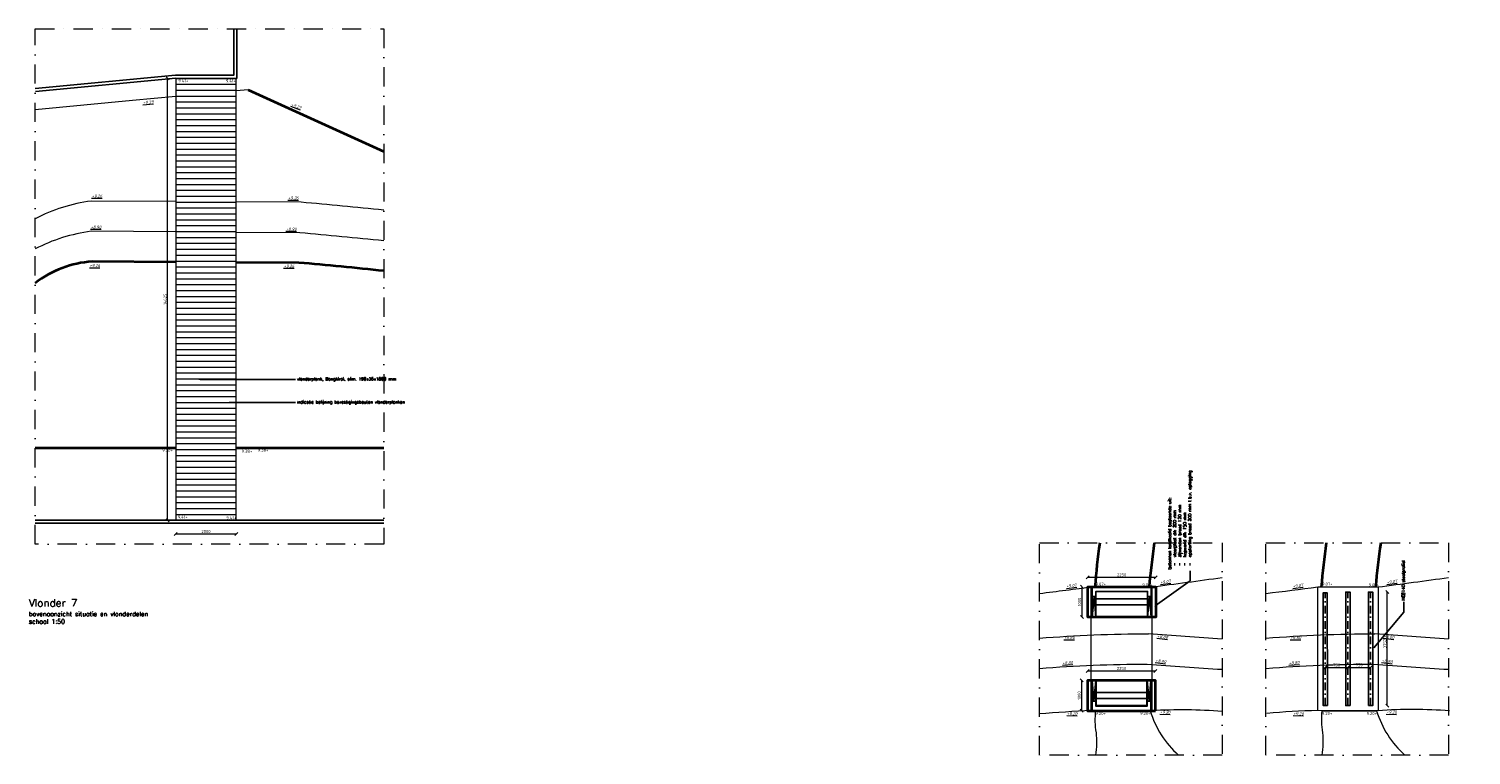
# Model space of a CAD drawing. Header units: metres. Extents: x -95462 to 707558, y 0 to 358316.
# Tile 3 of 50: x -70794 to -23035, y 75725 to 99761. Entities that reach past the tile are written whole.
import ezdxf
from ezdxf import colors
from ezdxf.entities.mleader import LeaderData, LeaderLine
from ezdxf.enums import TextEntityAlignment as Align
from ezdxf.math import Vec2, Vec3

# ---------------------------------------------------------------- set-up
doc = ezdxf.new("R2010")
doc.units = ezdxf.units.M
doc.header["$LTSCALE"] = 20
doc.linetypes.add('DASHDOT', pattern=[25.4, 12.7, -6.35, 0, -6.35])
for name, color, linetype, lineweight in [('B-RO-OG-HOOGTEPUNT-T18', 253, 'Continuous', 13), ('B-WE-GW-GRONDWERKLIJN_-G', 252, 'Continuous', 35), ('B-WE-GW-TALUD_KRUIN-G', 252, 'Continuous', 18), ('B-WE-GW-WADI_INSTEEK-G', 252, 'Continuous', 18), ('B-WE-GW-WATERGANG_SLOOT_BODEM-G', 252, 'Continuous', 18), ('B-WE-VH-VERHARDING_HALFVERHARDING-G', 253, 'Continuous', 18), ('N-WE-BC-BETONVORM_OPLEGGING-G', 3, 'Continuous', 25), ('N-WE-BC-BETONVORM_TALUDVLEUGELS-G', 3, 'Continuous', 25), ('N-WE-BC-BETONVORM_VLOERPLAAT-G', 50, 'Continuous', 35), ('N-WE-HC-HOUTVORM-DEKDEEL-G', 1, 'Continuous', 18), ('N-WE-SC-STAALVORM_HEA 140-G', 140, 'Continuous', 25), ('N-WE-VH-KANTOPSLUITING_VOORKANTBAND_OB_100x200-G', 2, 'Continuous', 25), ('N-WE-VH-VERHARDING_GRASPLAAT-GEEN FUND-G', 90, 'Continuous', 35), ('N-WE-VH-VERHARDING_HALFVERHARDING-G', 1, 'Continuous', 35), ('TL00_hartlijnen staal', 220, 'DASHDOT', 25), ('X-XX-AL-AANPIJLING-M', 7, 'Continuous', 18), ('X-XX-AL-BREEKLIJN-G', 7, 'DASHDOT', 18), ('X-XX-AL-HOOGTELABEL-T25', 1, 'Continuous', 25), ('X-XX-AL-M', 7, 'Continuous', 18)]:
    doc.layers.add(name, color=color, linetype=linetype, lineweight=lineweight)
doc.layers.add('tt00_tekst', color=7, linetype='Continuous')
doc.styles.add('NLCS-ISO', font='NLCS-ISO.ttf')
doc.styles.add('NLCS-ISO-M200-T18_CURSIEF', font='NLCS-ISO.ttf', dxfattribs={"oblique": 30, "height": 0.36})
doc.styles.add('ROMANS', font='romans.shx')
doc.dimstyles.new('NLCS RODOR-DIM-050mm$0', dxfattribs={"dimscale": 50, "dimtxt": 2, "dimasz": 2, "dimexe": 1.25, "dimexo": 0.625, "dimtad": 1, "dimdec": 0, "dimzin": 1, "dimdsep": 46, "dimtxsty": 'NLCS-ISO', "dimblk": 'OBLIQUE', "dimcen": 0, "dimse1": 1, "dimse2": 1, "dimclrd": 256, "dimclre": 1, "dimclrt": 256, "dimadec": 0, "dimazin": 0, "dimtfac": 1, "dimtdec": 0, "dimtmove": 0, "dimatfit": 0, "dimfxl": 1, "dimtolj": 1, "dimtzin": 0, "dimlwd": -1, "dimlwe": -1, "dimarcsym": 0})

# ---------------------------------------------------------------- blocks, each defined once
blk = doc.blocks.new('_Dot')
at = {"color": 0, "linetype": 'ByBlock', "lineweight": -2}
blk.add_line((-0.5, 0), (-1, 0), dxfattribs=at)
at = {"color": 0, "linetype": 'ByBlock', "const_width": 0.5}
blk.add_lwpolyline([(-0.25, 0, 1), (0.25, 0, 1)], format="xyb", close=True, dxfattribs=at)
blk = doc.blocks.new('_Oblique')
at = {"color": 0, "linetype": 'ByBlock', "lineweight": -2}
blk.add_line((-0.5, -0.5), (0.5, 0.5), dxfattribs=at)
blk = doc.blocks.new('*D273')
at = {"layer": 'Defpoints', "color": 0, "transparency": 16777216}
for p in [(-66200, 98124), (-63929, 98124), (-63929, 83499)]:
    blk.add_point(p, dxfattribs=at)
at = {"layer": 'X-XX-AL-M', "transparency": 16777216}
blk.add_line((-66200, 83499), (-66200, 98124), dxfattribs=at)
at = {"layer": 'X-XX-AL-M', "transparency": 16777216, "xscale": 100, "yscale": 100, "zscale": 100}
for p, rotation in [((-66200, 98124), 90), ((-66200, 83499), 270)]:
    blk.add_blockref('_Oblique', p, dxfattribs=dict(at, rotation=rotation))
at = {"layer": 'X-XX-AL-M', "transparency": 16777216, "insert": (-66281, 90811), "char_height": 100, "attachment_point": 5, "rotation": 90, "style": 'NLCS-ISO'}
blk.add_mtext('\\A1;14625', dxfattribs=at)
blk = doc.blocks.new('*D274')
at = {"layer": 'Defpoints', "color": 0, "transparency": 16777216}
for p in [(-65929, 83499), (-63929, 83499), (-63929, 83046)]:
    blk.add_point(p, dxfattribs=at)
at = {"layer": 'X-XX-AL-M', "transparency": 16777216}
blk.add_line((-65929, 83046), (-63929, 83046), dxfattribs=at)
at = {"layer": 'X-XX-AL-M', "transparency": 16777216, "xscale": 100, "yscale": 100, "zscale": 100, "rotation": 180}
blk.add_blockref('_Oblique', (-65929, 83046), dxfattribs=at)
at = {"layer": 'X-XX-AL-M', "transparency": 16777216, "xscale": 100, "yscale": 100, "zscale": 100}
blk.add_blockref('_Oblique', (-63929, 83046), dxfattribs=at)
at = {"layer": 'X-XX-AL-M', "transparency": 16777216, "insert": (-64929, 83127), "char_height": 100, "attachment_point": 5, "style": 'NLCS-ISO'}
blk.add_mtext('\\A1;2000', dxfattribs=at)
blk = doc.blocks.new('*D276')
at = {"layer": 'Defpoints', "color": 0, "transparency": 16777216}
for p in [(-27115, 81119), (-25812, 81119), (-27115, 77366)]:
    blk.add_point(p, dxfattribs=at)
at = {"layer": 'X-XX-AL-M', "transparency": 16777216}
blk.add_line((-25812, 77366), (-25812, 81119), dxfattribs=at)
at = {"layer": 'X-XX-AL-M', "transparency": 16777216, "xscale": 100, "yscale": 100, "zscale": 100}
for p, rotation in [((-25812, 81119), 90), ((-25812, 77366), 270)]:
    blk.add_blockref('_Oblique', p, dxfattribs=dict(at, rotation=rotation))
at = {"layer": 'X-XX-AL-M', "transparency": 16777216, "insert": (-25893, 79418), "char_height": 100, "attachment_point": 5, "rotation": 90, "style": 'NLCS-ISO'}
blk.add_mtext('\\A1;3752', dxfattribs=at)
blk = doc.blocks.new('*D277')
at = {"layer": 'Defpoints', "color": 0, "transparency": 16777216}
for p in [(-27115, 78630), (-27865, 77366), (-27115, 77366)]:
    blk.add_point(p, dxfattribs=at)
at = {"layer": 'X-XX-AL-M', "transparency": 16777216}
blk.add_line((-27865, 78630), (-27115, 78630), dxfattribs=at)
at = {"layer": 'X-XX-AL-M', "transparency": 16777216, "xscale": 100, "yscale": 100, "zscale": 100}
for p, rotation in [((-27865, 78630), 179.9999219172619), ((-27115, 78630), 359.9999219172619)]:
    blk.add_blockref('_Oblique', p, dxfattribs=dict(at, rotation=rotation))
at = {"layer": 'X-XX-AL-M', "transparency": 16777216, "insert": (-27490, 78712), "char_height": 100, "attachment_point": 5, "rotation": 359.9999, "style": 'NLCS-ISO'}
blk.add_mtext('\\A1;750', dxfattribs=at)
blk = doc.blocks.new('*D278')
at = {"layer": 'Defpoints', "color": 0, "transparency": 16777216}
for p in [(-26365, 78630), (-27115, 77366), (-26365, 77366)]:
    blk.add_point(p, dxfattribs=at)
at = {"layer": 'X-XX-AL-M', "transparency": 16777216}
blk.add_line((-27115, 78630), (-26365, 78630), dxfattribs=at)
at = {"layer": 'X-XX-AL-M', "transparency": 16777216, "xscale": 100, "yscale": 100, "zscale": 100}
for p, rotation in [((-27115, 78630), 180.0006502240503), ((-26365, 78630), 0.0006502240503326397)]:
    blk.add_blockref('_Oblique', p, dxfattribs=dict(at, rotation=rotation))
at = {"layer": 'X-XX-AL-M', "transparency": 16777216, "insert": (-26740, 78712), "char_height": 100, "attachment_point": 5, "rotation": 0.0007, "style": 'NLCS-ISO'}
blk.add_mtext('\\A1;750', dxfattribs=at)
blk = doc.blocks.new('*D323')
at = {"layer": 'Defpoints', "color": 0, "transparency": 16777216}
for p in [(-33481, 81611), (-35731, 80295), (-33481, 80295)]:
    blk.add_point(p, dxfattribs=at)
at = {"layer": 'X-XX-AL-M', "transparency": 16777216}
blk.add_line((-35731, 81611), (-33481, 81611), dxfattribs=at)
at = {"layer": 'X-XX-AL-M', "transparency": 16777216, "xscale": 100, "yscale": 100, "zscale": 100, "rotation": 180}
blk.add_blockref('_Oblique', (-35731, 81611), dxfattribs=at)
at = {"layer": 'X-XX-AL-M', "transparency": 16777216, "xscale": 100, "yscale": 100, "zscale": 100}
blk.add_blockref('_Oblique', (-33481, 81611), dxfattribs=at)
at = {"layer": 'X-XX-AL-M', "transparency": 16777216, "insert": (-34606, 81692), "char_height": 100, "attachment_point": 5, "style": 'NLCS-ISO'}
blk.add_mtext('\\A1;2250', dxfattribs=at)
blk = doc.blocks.new('*D324')
at = {"layer": 'Defpoints', "color": 0, "transparency": 16777216}
for p in [(-33481, 81295), (-35925, 80295), (-33481, 80295)]:
    blk.add_point(p, dxfattribs=at)
at = {"layer": 'X-XX-AL-M', "transparency": 16777216}
blk.add_line((-35925, 81295), (-35925, 80295), dxfattribs=at)
at = {"layer": 'X-XX-AL-M', "transparency": 16777216, "xscale": 100, "yscale": 100, "zscale": 100}
for p, rotation in [((-35925, 81295), 90), ((-35925, 80295), 270)]:
    blk.add_blockref('_Oblique', p, dxfattribs=dict(at, rotation=rotation))
at = {"layer": 'X-XX-AL-M', "transparency": 16777216, "insert": (-36006, 80795), "char_height": 100, "attachment_point": 5, "rotation": 90, "style": 'NLCS-ISO'}
blk.add_mtext('\\A1;1000', dxfattribs=at)
blk = doc.blocks.new('*D325')
at = {"layer": 'Defpoints', "color": 0, "transparency": 16777216}
for p in [(-33488, 78512), (-35738, 77196), (-33488, 77196)]:
    blk.add_point(p, dxfattribs=at)
at = {"layer": 'X-XX-AL-M', "transparency": 16777216}
blk.add_line((-35738, 78512), (-33488, 78512), dxfattribs=at)
at = {"layer": 'X-XX-AL-M', "transparency": 16777216, "xscale": 100, "yscale": 100, "zscale": 100, "rotation": 180}
blk.add_blockref('_Oblique', (-35738, 78512), dxfattribs=at)
at = {"layer": 'X-XX-AL-M', "transparency": 16777216, "xscale": 100, "yscale": 100, "zscale": 100}
blk.add_blockref('_Oblique', (-33488, 78512), dxfattribs=at)
at = {"layer": 'X-XX-AL-M', "transparency": 16777216, "insert": (-34613, 78593), "char_height": 100, "attachment_point": 5, "style": 'NLCS-ISO'}
blk.add_mtext('\\A1;2250', dxfattribs=at)
blk = doc.blocks.new('*D326')
at = {"layer": 'Defpoints', "color": 0, "transparency": 16777216}
for p in [(-33488, 78196), (-35932, 77196), (-33488, 77196)]:
    blk.add_point(p, dxfattribs=at)
at = {"layer": 'X-XX-AL-M', "transparency": 16777216}
blk.add_line((-35932, 78196), (-35932, 77196), dxfattribs=at)
at = {"layer": 'X-XX-AL-M', "transparency": 16777216, "xscale": 100, "yscale": 100, "zscale": 100}
for p, rotation in [((-35932, 78196), 90), ((-35932, 77196), 270)]:
    blk.add_blockref('_Oblique', p, dxfattribs=dict(at, rotation=rotation))
at = {"layer": 'X-XX-AL-M', "transparency": 16777216, "insert": (-36014, 77696), "char_height": 100, "attachment_point": 5, "rotation": 90, "style": 'NLCS-ISO'}
blk.add_mtext('\\A1;1000', dxfattribs=at)

msp = doc.modelspace()

# ---------------------------------------------------------------- linework, layer by layer
at = {"layer": 'B-WE-GW-GRONDWERKLIJN_-G', "ltscale": 3, "flags": 128}
msp.add_lwpolyline([(-63535.338, 97747.349), (-59044.461, 95705.102)], dxfattribs=at)
at = {"layer": 'B-WE-GW-GRONDWERKLIJN_-G', "ltscale": 2, "flags": 128}
for points in [[(-65928.776, 92044.95), (-68699.097, 92060.556, 0.147873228), (-70585.037, 91349.083)], [(-59044.461, 91750.634, 0.004349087), (-61858.75, 92022.023), (-63934.409, 92033.716)]]:
    msp.add_lwpolyline(points, format="xyb", dxfattribs=at)
at = {"layer": 'B-WE-GW-TALUD_KRUIN-G', "ltscale": 1.2, "flags": 128}
for points in [[(-65928.776, 97521.958), (-67365.754, 97386.638), (-70585.037, 97083.477)], [(-63535.338, 97747.349), (-63928.776, 97710.298)]]:
    msp.add_lwpolyline(points, dxfattribs=at)
at = {"layer": 'B-WE-GW-WADI_INSTEEK-G', "ltscale": 3, "flags": 128}
for points in [[(-37327.498, 81075.992, 0.000872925), (-35580.494, 81296.478)], [(-33612.837, 81289.733, 0.001167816), (-31278.014, 81602.773, 0.001167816)], [(-29829.581, 81075.992, 0.001391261), (-28114.917, 81293.254)], [(-26114.921, 81289.733, 0.001167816), (-23780.098, 81602.773, 0.001167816)], [(-35612.834, 77198.254, 0.009884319), (-37327.498, 77089.015)], [(-31278.014, 77172.08, 0.032799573), (-33612.837, 77194.733, 0.01343883)], [(-28114.917, 77198.254, 0.018356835), (-29799.706, 77104.679)], [(-23750.223, 77187.743, 0.039053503), (-26114.921, 77194.733, 0.01343883)]]:
    msp.add_lwpolyline(points, format="xyb", dxfattribs=at)
at = {"layer": 'B-WE-GW-WATERGANG_SLOOT_BODEM-G'}
for points in [[(-65928.776, 94044.983), (-68727.562, 94060.749, 0.088597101), (-70585.037, 93476.797)], [(-59044.461, 93760.85, 0.00419366), (-61782.245, 94021.624), (-63928.776, 94033.716)], [(-65928.776, 93044.966), (-68727.562, 93060.732, 0.088597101), (-70585.037, 92476.781)], [(-63928.776, 93033.7), (-61820.428, 93021.823, -0.004279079), (-59044.461, 92755.964, -0.004279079)], [(-37327.498, 79597.256, -0.019632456), (-33722.449, 79740.036)], [(-31278.014, 79567.164, -0.005221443), (-33722.449, 79740.036, -0.005221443)], [(-29829.581, 79597.256, -0.019632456), (-26224.532, 79740.036)], [(-23780.098, 79567.164, -0.005221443), (-26224.532, 79740.036, -0.005221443)], [(-37327.498, 78594.07, -0.019847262), (-33762.522, 78740.005)], [(-33762.522, 78740.005, 0.005262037), (-31278.014, 78565.367, 0.005187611)], [(-29829.581, 78594.07, -0.019847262), (-26264.605, 78740.005)], [(-26264.605, 78740.005, 0.005262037), (-23780.098, 78565.367, 0.005187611)]]:
    msp.add_lwpolyline(points, format="xyb", dxfattribs=at)
at = {"layer": 'B-WE-VH-VERHARDING_HALFVERHARDING-G'}
for points in [[(-35462.634, 75724.85, 0.062229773), (-35446.205, 76468.545, -0.072927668), (-35462.522, 77194.074), (-33662.522, 77194.074, 0.139345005), (-32725.226, 75724.85)], [(-27964.717, 75724.85, 0.062229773), (-27948.289, 76468.545, -0.072927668), (-27964.606, 77194.074), (-26164.606, 77194.074, 0.139345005), (-25227.309, 75724.85)]]:
    msp.add_lwpolyline(points, format="xyb", dxfattribs=at)
at = {"layer": 'N-WE-BC-BETONVORM_OPLEGGING-G', "flags": 128}
for points in [[(-35460.622, 80895.441), (-33750.622, 80895.441)], [(-35460.622, 80695.441), (-33750.622, 80695.441)], [(-35467.836, 77796.493), (-33757.836, 77796.493)], [(-35467.836, 77596.493), (-33757.836, 77596.493)]]:
    msp.add_lwpolyline(points, dxfattribs=at)
at = {"layer": 'N-WE-BC-BETONVORM_TALUDVLEUGELS-G'}
for p, q in [((-35580.622, 80975.441), (-35460.622, 80975.441)), ((-33630.622, 80975.441), (-33750.622, 80975.441)), ((-35587.836, 77516.493), (-35467.836, 77516.493)), ((-33637.836, 77516.493), (-33757.836, 77516.493))]:
    msp.add_line(p, q, dxfattribs=at)
at = {"layer": 'N-WE-BC-BETONVORM_TALUDVLEUGELS-G', "flags": 128}
for points in [[(-35580.622, 80295.441), (-35580.622, 81295.441), (-33630.622, 81295.441), (-33630.622, 80295.441)], [(-35460.622, 80295.441), (-35460.622, 81145.441), (-33750.622, 81145.441), (-33750.622, 80295.441)], [(-35587.836, 78196.493), (-35587.836, 77196.493), (-33637.836, 77196.493), (-33637.836, 78196.493)], [(-35467.836, 78196.493), (-35467.836, 77346.493), (-33757.836, 77346.493), (-33757.836, 78196.493)], [(-35447.836, 78196.493), (-35447.836, 77366.493), (-33777.836, 77366.493), (-33777.836, 78196.493)]]:
    msp.add_lwpolyline(points, dxfattribs=at)
at = {"layer": 'N-WE-BC-BETONVORM_TALUDVLEUGELS-G', "color": 1, "flags": 128}
for points in [[(-35460.622, 80295.441), (-35520.622, 80975.441), (-35580.622, 80295.441)], [(-33750.622, 80295.441), (-33690.622, 80975.441), (-33630.622, 80295.441)], [(-35467.836, 78196.493), (-35527.836, 77516.493), (-35587.836, 78196.493)], [(-33757.836, 78196.493), (-33697.836, 77516.493), (-33637.836, 78196.493)]]:
    msp.add_lwpolyline(points, dxfattribs=at)
at = {"layer": 'N-WE-BC-BETONVORM_VLOERPLAAT-G', "flags": 128}
for points in [[(-33480.622, 81295.441), (-33480.622, 80295.441), (-35730.622, 80295.441), (-35730.622, 81295.441)], [(-33487.836, 77196.493), (-33487.836, 78196.493), (-35737.836, 78196.493), (-35737.836, 77196.493)]]:
    msp.add_lwpolyline(points, close=True, dxfattribs=at)
at = {"layer": 'N-WE-HC-HOUTVORM-DEKDEEL-G'}
msp.add_line((-35605.622, 81295.001), (-33605.635, 81287.961), dxfattribs=at)
for points in [[(-63928.776, 98123.544), (-65928.776, 98124.613), (-65928.776, 83498.544), (-63928.776, 83498.544), (-63928.776, 98123.544)], [(-65928.776, 98123.544), (-63928.776, 98123.544)], [(-65928.776, 97928.544), (-63928.776, 97928.544)], [(-65928.776, 97733.544), (-63928.776, 97733.544)], [(-65928.776, 97538.544), (-63928.776, 97538.544)], [(-65928.776, 97343.544), (-63928.776, 97343.544)], [(-65928.776, 97148.544), (-63928.776, 97148.544)], [(-65928.776, 96953.544), (-63928.776, 96953.544)], [(-65928.776, 96758.544), (-63928.776, 96758.544)], [(-65928.776, 96563.544), (-63928.776, 96563.544)], [(-65928.776, 96368.544), (-63928.776, 96368.544)], [(-65928.776, 96173.544), (-63928.776, 96173.544)], [(-65928.776, 95978.544), (-63928.776, 95978.544)], [(-65928.776, 95783.544), (-63928.776, 95783.544)], [(-65928.776, 95588.544), (-63928.776, 95588.544)], [(-65928.776, 95393.544), (-63928.776, 95393.544)], [(-65928.776, 95198.544), (-63928.776, 95198.544)], [(-65928.776, 95003.544), (-63928.776, 95003.544)], [(-65928.776, 94808.544), (-63928.776, 94808.544)], [(-65928.776, 94613.544), (-63928.776, 94613.544)], [(-65928.776, 94418.544), (-63928.776, 94418.544)], [(-65928.776, 94223.544), (-63928.776, 94223.544)], [(-65928.776, 94028.544), (-63928.776, 94028.544)], [(-65928.776, 93833.544), (-63928.776, 93833.544)], [(-65928.776, 93638.544), (-63928.776, 93638.544)], [(-65928.776, 93443.544), (-63928.776, 93443.544)], [(-65928.776, 93248.544), (-63928.776, 93248.544)], [(-65928.776, 93053.544), (-63928.776, 93053.544)], [(-65928.776, 92858.544), (-63928.776, 92858.544)], [(-65928.776, 92663.544), (-63928.776, 92663.544)], [(-65928.776, 92468.544), (-63928.776, 92468.544)], [(-65928.776, 92273.544), (-63928.776, 92273.544)], [(-65928.776, 92078.544), (-63928.776, 92078.544)], [(-65928.776, 91883.544), (-63928.776, 91883.544)], [(-65928.776, 91688.544), (-63928.776, 91688.544)], [(-65928.776, 91493.544), (-63928.776, 91493.544)], [(-65928.776, 91298.544), (-63928.776, 91298.544)], [(-65928.776, 91103.544), (-63928.776, 91103.544)], [(-65928.776, 90908.544), (-63928.776, 90908.544)], [(-65928.776, 90713.544), (-63928.776, 90713.544)], [(-65928.776, 90518.544), (-63928.776, 90518.544)], [(-65928.776, 90323.544), (-63928.776, 90323.544)], [(-65928.776, 90128.544), (-63928.776, 90128.544)], [(-65928.776, 89933.544), (-63928.776, 89933.544)], [(-65928.776, 89738.544), (-63928.776, 89738.544)], [(-65928.776, 89543.544), (-63928.776, 89543.544)], [(-65928.776, 89348.544), (-63928.776, 89348.544)], [(-65928.776, 89153.544), (-63928.776, 89153.544)], [(-65928.776, 88958.544), (-63928.776, 88958.544)], [(-65928.776, 88763.544), (-63928.776, 88763.544)], [(-65928.776, 88568.544), (-63928.776, 88568.544)], [(-65928.776, 88373.544), (-63928.776, 88373.544)], [(-65928.776, 88178.544), (-63928.776, 88178.544)], [(-65928.776, 87983.544), (-63928.776, 87983.544)], [(-65928.776, 87788.544), (-63928.776, 87788.544)], [(-65928.776, 87593.544), (-63928.776, 87593.544)], [(-65928.776, 87398.544), (-63928.776, 87398.544)], [(-65928.776, 87203.544), (-63928.776, 87203.544)], [(-65928.776, 87008.544), (-63928.776, 87008.544)], [(-65928.776, 86813.544), (-63928.776, 86813.544)], [(-65928.776, 86618.544), (-63928.776, 86618.544)], [(-65928.776, 86423.544), (-63928.776, 86423.544)], [(-65928.776, 86228.544), (-63928.776, 86228.544)], [(-65928.776, 86033.544), (-63928.776, 86033.544)], [(-65928.776, 85838.544), (-63928.776, 85838.544)], [(-65928.776, 85643.544), (-63928.776, 85643.544)], [(-65928.776, 85448.544), (-63928.776, 85448.544)], [(-65928.776, 85253.544), (-63928.776, 85253.544)], [(-65928.776, 85058.544), (-63928.776, 85058.544)], [(-65928.776, 84863.544), (-63928.776, 84863.544)], [(-65928.776, 84668.544), (-63928.776, 84668.544)], [(-65928.776, 84473.544), (-63928.776, 84473.544)], [(-65928.776, 84278.544), (-63928.776, 84278.544)], [(-65928.776, 84083.544), (-63928.776, 84083.544)], [(-65928.776, 83888.544), (-63928.776, 83888.544)], [(-65928.776, 83693.544), (-63928.776, 83693.544)], [(-65928.776, 83498.544), (-63928.776, 83498.544)]]:
    msp.add_lwpolyline(points, dxfattribs=at)
for points in [[(-33612.837, 77194.733), (-35612.834, 77198.254), (-35612.834, 81293.254), (-33612.837, 81289.733)], [(-26114.921, 77194.733), (-28114.917, 77198.254), (-28114.917, 81293.254), (-26114.921, 81289.733)]]:
    msp.add_lwpolyline(points, close=True, dxfattribs=at)
at = {"layer": 'N-WE-SC-STAALVORM_HEA 140-G'}
for points in [[(-27794.918, 77366.503), (-27799.918, 81094.285), (-27939.918, 81094.268), (-27934.918, 77366.486)], [(-27044.919, 77366.502), (-27044.918, 81118.882), (-27184.918, 81118.865), (-27184.919, 77366.485)], [(-26434.918, 77366.502), (-26434.921, 81118.865), (-26294.918, 81118.865), (-26294.92, 77366.502)]]:
    msp.add_lwpolyline(points, close=True, dxfattribs=at)
at = {"layer": 'N-WE-VH-KANTOPSLUITING_VOORKANTBAND_OB_100x200-G'}
for p, q in [((-70585.037, 83498.544), (-59044.461, 83498.544)), ((-70585.037, 83398.544), (-59044.461, 83398.544))]:
    msp.add_line(p, q, dxfattribs=at)
at = {"layer": 'N-WE-VH-KANTOPSLUITING_VOORKANTBAND_OB_100x200-G', "flags": 128}
for points in [[(-64008.776, 99761.482), (-64008.776, 98314.836), (-64008.776, 98224.017), (-65933.459, 98224.614), (-70585.037, 97786.574)], [(-63908.776, 99761.482), (-63908.776, 98314.836), (-63908.776, 98123.986), (-65928.776, 98124.613), (-70575.661, 97687.015)]]:
    msp.add_lwpolyline(points, dxfattribs=at)
at = {"layer": 'N-WE-VH-VERHARDING_GRASPLAAT-GEEN FUND-G'}
for p, q in [((-70585.037, 85898.582), (-65928.776, 85898.582)), ((-63928.776, 85898.582), (-59044.461, 85898.582))]:
    msp.add_line(p, q, dxfattribs=at)
at = {"layer": 'N-WE-VH-VERHARDING_HALFVERHARDING-G', "flags": 128}
for points in [[(-35334.206, 82749.651, 0.013970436), (-35494.982, 81293.046)], [(-33688.745, 81289.867, -0.015046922), (-33515.671, 82749.651)], [(-27836.289, 82749.651, 0.013970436), (-27997.065, 81293.046)], [(-26190.828, 81289.867, -0.015046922), (-26017.754, 82749.651)]]:
    msp.add_lwpolyline(points, format="xyb", dxfattribs=at)
at = {"layer": 'TL00_hartlijnen staal'}
for p, q in [((-27864.918, 77366.494), (-27869.918, 81094.277)), ((-27114.918, 77366.493), (-27114.918, 81118.874)), ((-26364.919, 77366.502), (-26364.918, 81118.857))]:
    msp.add_line(p, q, dxfattribs=at)
at = {"layer": 'X-XX-AL-BREEKLIJN-G', "ltscale": 2.5}
for points in [[(-70585.037, 99761.482), (-59044.461, 99761.482), (-59044.461, 82708.102), (-70585.037, 82708.102)], [(-37327.498, 82749.651), (-31278.014, 82749.651), (-31278.014, 75724.85), (-37327.498, 75724.85)], [(-29829.581, 82749.651), (-23780.098, 82749.651), (-23780.098, 75724.85), (-29829.581, 75724.85)]]:
    msp.add_lwpolyline(points, close=True, dxfattribs=at)

# ---------------------------------------------------------------- texts
at = {"layer": 'B-RO-OG-HOOGTEPUNT-T18', "style": 'NLCS-ISO-M200-T18_CURSIEF', "oblique": 15}
msp.add_text('%%u+9.39', height=100, rotation=5.379687, dxfattribs=at).set_placement((-66842.063, 97333.093), align=Align.MIDDLE_CENTER)
for s, rotation, p in [('%%u+9.27', 339.6359963, (-62118.792, 97218.232)), ('%%u+9.26', 0.0186181, (-68711.477, 94176.566)), ('%%u+9.26', 0.0186181, (-62208.944, 94117.399)), ('%%u+8.90', 0.0186181, (-68747.822, 93149.444)), ('%%u+8.90', 0.0186181, (-62279.886, 93086.534)), ('%%u+9.26', 0.0186181, (-68784.017, 91877.37)), ('%%u+9.26', 0.0186181, (-62354.451, 91858.061)), ('%%u+9.07', 7.7043471, (-36435.287, 81260.466)), ('%%u+9.07', 7.7043471, (-33321.523, 81392.204)), ('%%u+9.07', 7.7043471, (-28937.37, 81260.466)), ('%%u+9.07', 7.7043471, (-25823.606, 81392.204)), ('%%u+8.80', 0.3181329, (-36518.283, 79562.714)), ('%%u+8.80', 352.3303753, (-33433.783, 79614.739)), ('%%u+8.80', 0.3181329, (-29020.366, 79562.714)), ('%%u+8.80', 352.3303753, (-25935.866, 79614.739)), ('%%u+8.80', 4.2137519, (-36567.721, 78717.698)), ('%%u+8.80', 352.3303753, (-33492.513, 78810.507)), ('%%u+8.80', 4.2137519, (-29069.804, 78717.698)), ('%%u+8.80', 352.3303753, (-25994.596, 78810.507)), ('%%u+9.20', 358.285777, (-36421.434, 77051.936)), ('%%u+9.20', 358.285777, (-33336.934, 77103.961)), ('%%u+9.20', 358.285777, (-28923.517, 77051.936)), ('%%u+9.20', 358.285777, (-25839.017, 77103.961))]:
    msp.add_text(s, height=100, rotation=rotation, dxfattribs=at).set_placement(p)
at = {"layer": 'tt00_tekst', "insert": (-70794.837, 80889.517), "char_height": 250, "width": 5688.91318, "attachment_point": 1, "style": 'ROMANS'}
msp.add_mtext('{\\C4;Vlonder 7\\P\\H0.6x;\\C3;bovenaanzicht situatie en vlonderdelen\\Pschaal 1:50}', dxfattribs=at)
at = {"layer": 'X-XX-AL-HOOGTELABEL-T25', "style": 'NLCS-ISO'}
for p in [(-65842.714, 97995.371), (-64270.965, 97990.237)]:
    msp.add_text('9.41+', height=100, dxfattribs=at).set_placement(p)
for s, rotation, p in [('9.38+', 359.913533, (-66377.463, 85769.666)), ('9.38+', 359.913533, (-63751.156, 85731.517)), ('9.38+', 359.913533, (-63215.212, 85769.666)), ('9.41+', 359.6772492, (-65862.49, 83555.267)), ('9.41+', 359.6772492, (-64254.781, 83529.707)), ('9.07+', 0.1210647, (-35468.911, 81335.883)), ('9.07+', 0.1210647, (-33925.373, 81308.884)), ('9.07+', 0.1210647, (-27970.994, 81335.883)), ('9.07+', 0.1210647, (-26427.456, 81308.884)), ('9.20+', 359.6772492, (-35476.832, 77055.132)), ('9.20+', 359.6772492, (-33996.677, 77055.132)), ('9.20+', 359.6772492, (-27978.915, 77055.132)), ('9.20+', 359.6772492, (-26498.76, 77055.132))]:
    msp.add_text(s, height=100, rotation=rotation, dxfattribs=at).set_placement(p)

# ---------------------------------------------------------------- dimensions: what is measured, and where the dimension line sits
at = {"layer": 'X-XX-AL-M'}
for p1, p2, distance, picture, middle in [((-63928.776, 83498.544), (-63928.776, 98123.544), 2270.767, '*D273', (-66280.793, 90811.044)), ((-65928.776, 83498.544), (-63928.776, 83498.544), -452.44, '*D274', (-64928.776, 83127.354)), ((-35730.622, 80295.441), (-33480.622, 80295.441), 1315.672, '*D323', (-34605.622, 81692.363)), ((-33480.622, 81295.441), (-33480.622, 80295.441), -2444.501, '*D324', (-36006.372, 80795.441)), ((-35737.836, 77196.493), (-33487.836, 77196.493), 1315.672, '*D325', (-34612.836, 78593.415)), ((-27864.918, 77366.494), (-27114.918, 77366.493), 1263.823, '*D277', (-27489.916, 78711.567)), ((-27114.918, 77366.493), (-26364.919, 77366.502), 1263.807, '*D278', (-26739.934, 78711.554)), ((-33487.836, 78196.493), (-33487.836, 77196.493), -2444.501, '*D326', (-36013.587, 77696.493))]:
    dim = msp.add_aligned_dim(p1=p1, p2=p2, distance=distance, dimstyle='NLCS RODOR-DIM-050mm$0', dxfattribs=at)
    dim.commit()
    dim.dimension.update_dxf_attribs({"geometry": picture, "text_midpoint": middle})
dim = msp.add_linear_dim(base=(-25812.15, 81118.874), p1=(-27114.918, 77366.493), p2=(-27114.918, 81118.874), angle=89.9999955, dimstyle='NLCS RODOR-DIM-050mm$0', dxfattribs=at)
dim.commit()
dim.dimension.update_dxf_attribs({"geometry": '*D276', "text_midpoint": (-25812.15, 79417.51), "dimtype": 161})

# ---------------------------------------------------------------- leaders
ml = msp.add_multileader_mtext('Standard')
ml.set_content('betonnen landhoofd bestaande uit:\\P\\pxi-3,l4,t4;-^Ivloerplaat dik 200 mm\\P-^Izijwanden breed 120 mm\\P-^Ikopwand dik 150 mm\\P-^Iopstorting breed 200 mm t.b.v. oplegging', color=2, style='ROMANS')
ml.set_leader_properties(color=1)
ml.build(insert=Vec2(0, 0))
ml.multileader.update_dxf_attribs({"has_dogleg": 0, "text_left_attachment_type": 3, "text_right_attachment_type": 3, "dogleg_length": 0.36, "arrow_head_size": 50, "scale": 50})
ctx = ml.context
ctx.base_point, ctx.scale, ctx.char_height, ctx.arrow_head_size, ctx.landing_gap_size, ctx.plane_origin, ctx.plane_x_axis, ctx.plane_y_axis = Vec3(-32335.156, 81829.035), 50, 100, 50, 50, Vec3(-32063.866, 81022.288), Vec3(0, 1), Vec3(-1, 0)
ctx.left_attachment, ctx.right_attachment = 3, 3
notes = []
notes.append((ctx, [(0, (1, 1, 0), (-32335.156, 81811.035), (0, 1), 18, [(0, [(-33539.84, 80640.302), (-32335.156, 81492.177)], 0, [])])]))
ctx.mtext.insert, ctx.mtext.text_direction, ctx.mtext.rotation, ctx.mtext.flow_direction = Vec3(-33068.49, 81879.035), Vec3(0, 1), 1.570796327, 5
ml = msp.add_multileader_mtext('Standard')
ml.set_content('HEB140 staalprofiel', color=2, style='ROMANS')
ml.set_leader_properties(color=1)
ml.build(insert=Vec2(0, 0))
ml.multileader.update_dxf_attribs({"has_dogleg": 0, "text_left_attachment_type": 3, "text_right_attachment_type": 3, "dogleg_length": 0.36, "arrow_head_size": 50, "scale": 50})
ctx = ml.context
ctx.base_point, ctx.scale, ctx.char_height, ctx.arrow_head_size, ctx.landing_gap_size, ctx.plane_origin, ctx.plane_x_axis, ctx.plane_y_axis = Vec3(-25266.1, 80798.399), 50, 100, 50, 50, Vec3(-24994.81, 79991.652), Vec3(0, 1), Vec3(-1, 0)
ctx.left_attachment, ctx.right_attachment = 3, 3
notes.append((ctx, [(0, (1, 1, 0), (-25266.1, 80780.399), (0, 1), 18, [(0, [(-26294.919, 79242.684), (-25266.1, 80461.541)], 0, [])])]))
ctx.mtext.insert, ctx.mtext.text_direction, ctx.mtext.rotation, ctx.mtext.flow_direction = Vec3(-25332.766, 80848.399), Vec3(0, 1), 1.570796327, 5
at = {"layer": 'X-XX-AL-AANPIJLING-M'}
ml = msp.add_multileader_mtext('Standard', dxfattribs=at)
ml.set_content('vlonderplank, Bangkirai, afm. 190x35x1800 mm', color=2, style='ROMANS')
ml.set_leader_properties(color=1)
ml.set_arrow_properties(name='DOT')
ml.build(insert=Vec2(0, 0))
ml.multileader.update_dxf_attribs({"has_dogleg": 0, "text_left_attachment_type": 3, "text_right_attachment_type": 3, "dogleg_length": 0.36, "arrow_head_size": 50, "scale": 50})
ctx = ml.context
ctx.base_point, ctx.scale, ctx.char_height, ctx.arrow_head_size, ctx.landing_gap_size, ctx.plane_origin = Vec3(-61966.025, 88160.994), 50, 100, 50, 50, Vec3(-63336.486, 88160.994)
ctx.left_attachment, ctx.right_attachment = 3, 3
notes.append((ctx, [(0, (1, 1, 0), (-61984.025, 88160.994), (1, 0), 18, [(0, [(-65149.947, 88160.994)], 0, [])])]))
ctx.mtext.insert, ctx.mtext.width, ctx.mtext.flow_direction = Vec3(-61916.025, 88227.66), 3960.4503, 5
ml = msp.add_multileader_mtext('Standard', dxfattribs=at)
ml.set_content('indicatie belijning bevestigingsbouten vlonderplanken', color=2, style='ROMANS')
ml.set_leader_properties(color=1)
ml.set_arrow_properties(name='DOT')
ml.build(insert=Vec2(0, 0))
ml.multileader.update_dxf_attribs({"has_dogleg": 0, "text_left_attachment_type": 3, "text_right_attachment_type": 3, "dogleg_length": 0.36, "arrow_head_size": 50, "scale": 50})
ctx = ml.context
ctx.base_point, ctx.scale, ctx.char_height, ctx.arrow_head_size, ctx.landing_gap_size, ctx.plane_origin = Vec3(-61966.025, 87395.088), 50, 100, 50, 50, Vec3(-63336.486, 87395.088)
ctx.left_attachment, ctx.right_attachment = 3, 3
notes.append((ctx, [(0, (1, 1, 0), (-61984.025, 87395.088), (1, 0), 18, [(0, [(-64160.17, 87395.088)], 0, [])])]))
ctx.mtext.insert, ctx.mtext.width, ctx.mtext.flow_direction = Vec3(-61916.025, 87461.755), 5163.6193, 5
for ctx, leaders in notes:
    for number, flags, end, landing, length, lines in leaders:
        leader = LeaderData()
        leader.index, (leader.has_last_leader_line, leader.has_dogleg_vector, leader.attachment_direction) = number, flags
        leader.last_leader_point, leader.dogleg_vector, leader.dogleg_length = Vec3(end), Vec3(landing), length
        for number, points, colour, breaks in lines:
            line = LeaderLine()
            line.index, line.vertices, line.color, line.breaks = number, Vec3.list(points), colors.encode_raw_color(colour), breaks
            leader.lines.append(line)
        ctx.leaders.append(leader)

doc.saveas('drawing.dxf')
